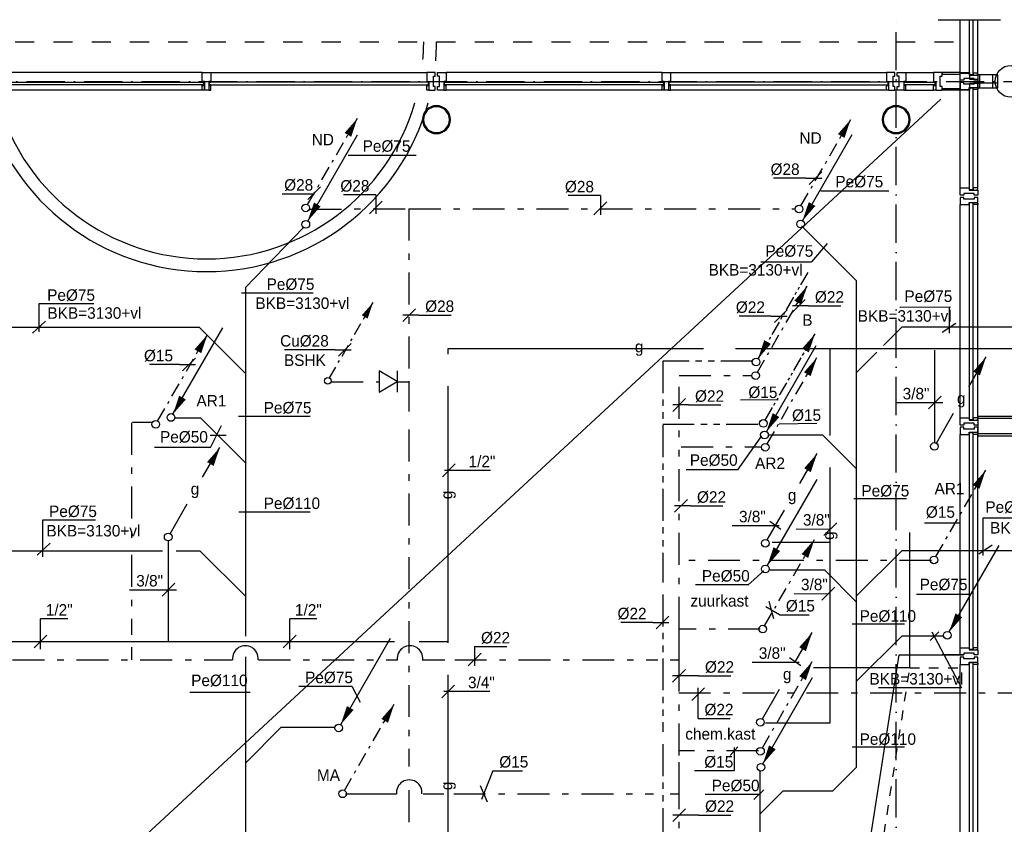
# Model space of a CAD drawing. Extents: x -39327 to 109237, y 358172 to 442272.
# Tile 6 of 96: x -16689 to -1267, y 384337 to 396937. Entities that reach past the tile are written whole.
import ezdxf
from ezdxf.enums import TextEntityAlignment as Align

# ---------------------------------------------------------------- set-up
doc = ezdxf.new("R2010")
doc.units = 0
doc.header["$LTSCALE"] = 100
for name, pattern in [('2322109', [10, 5, -2, 1, -2]), ('2322110', [10, 5, -1, 1, -1, 1, -1]), ('2322121', [2000, 1000, 1000]), ('2322134', [45, 40, -5]), ('DASHDOT', [9, 6, -1.5, 0, -1.5]), ('DASHED', [3, 1.5, -1.5]), ('HIDDEN', [2, 1, -1])]:
    doc.linetypes.add(name, pattern=pattern)
doc.layers.get('0').update_dxf_attribs({"linetype": 'CONTINUOUS'})
for name, color, linetype in [('AL$1----_ALGEMEEN', 7, 'CONTINUOUS'), ('AL$1----_MAATVOERING', 7, 'CONTINUOUS'), ('AL$7----_STRAMIEN', 1, 'DASHDOT'), ('AL21----_BUITENWAND', 4, 'CONTINUOUS'), ('AL22----_BINNENWAND', 7, 'CONTINUOUS'), ('AL23----_VLOEREN', 4, 'CONTINUOUS'), ('AL28----_KONSTRUKTIE', 3, 'CONTINUOUS'), ('AL31----_BUITENKOZ', 7, 'CONTINUOUS'), ('AL32----_BINNENKOZ', 7, 'CONTINUOUS'), ('AL34----_BALUSTRADES', 4, 'DASHED'), ('ALXAX---_TEGELWERK', 1, 'CONTINUOUS'), ('ALXOU---_GLAS', 7, 'CONTINUOUS'), ('BL$2----', 7, 'CONTINUOUS'), ('BOUW', 8, 'CONTINUOUS'), ('WL524---', 4, 'CONTINUOUS'), ('WL531---', 4, 'CONTINUOUS'), ('WL532---', 1, 'CONTINUOUS'), ('WL541---', 4, 'CONTINUOUS'), ('WL570---', 3, 'CONTINUOUS'), ('WM531---', 1, 'CONTINUOUS'), ('WM541---', 1, 'CONTINUOUS'), ('WM561---', 1, 'CONTINUOUS'), ('WM570---', 1, 'CONTINUOUS')]:
    doc.layers.add(name, color=color, linetype=linetype)
doc.styles.add('BURO-018', font='BUROFONT.shx', dxfattribs={"height": 180})

# ---------------------------------------------------------------- blocks, each defined once
blk = doc.blocks.new('LDV3121')
at = {"color": 0, "linetype": 'CONTINUOUS'}
blk.add_line((0.25, 0.43), (6.75, 11.69), dxfattribs=at)
blk.add_lwpolyline([(0.25, 0.43, 0, 1, 0), (1.5, 2.6, 1, 1, 0)], format="xyseb", dxfattribs=at)
blk.add_circle((0, 0), 0.5, dxfattribs=at)
blk = doc.blocks.new('LDV1')
at = {"color": 0, "linetype": 'CONTINUOUS'}
for p, q in [((4.5, 7.79), (6.75, 11.69)), ((0.25, 0.43), (2.5, 4.33))]:
    blk.add_line(p, q, dxfattribs=at)
blk.add_lwpolyline([(6.75, 11.69, 0, 1, 0), (5.5, 9.53, 1, 1, 0)], format="xyseb", dxfattribs=at)
blk.add_circle((0, 0), 0.5, dxfattribs=at)
at = {"color": 0, "linetype": 'CONTINUOUS', "style": 'BURO-018'}
blk.add_attdef('LD_TEXT1', text='', height=1.8, dxfattribs=at).set_placement((3.5, 6.06), align=Align.MIDDLE)
blk = doc.blocks.new('LDV1109')
at = {"color": 0, "linetype": 'CONTINUOUS'}
for p, q in [((5.87, 10.18), (6.75, 11.69)), ((5.31, 9.2), (5.5, 9.53)), ((4, 6.93), (4.94, 8.55)), ((2.12, 3.68), (3.06, 5.3)), ((3.44, 5.95), (3.62, 6.28)), ((1.56, 2.71), (1.75, 3.03)), ((0.25, 0.43), (1.19, 2.06))]:
    blk.add_line(p, q, dxfattribs=at)
blk.add_lwpolyline([(6.75, 11.69, 0, 1, 0), (5.5, 9.53, 1, 1, 0)], format="xyseb", dxfattribs=at)
blk.add_circle((0, 0), 0.5, dxfattribs=at)
blk = doc.blocks.new('*U231', base_point=(43920, 418368))
at = {"color": 0, "linetype": 'CONTINUOUS'}
for p, q in [((44020, 418468), (43820, 418268)), ((43770, 418368), (42976, 418368)), ((43770, 418368), (44020, 418368))]:
    blk.add_line(p, q, dxfattribs=at)
at = {"color": 0, "linetype": 'CONTINUOUS', "style": 'BURO-018'}
blk.add_text('Cu%%C28', height=180, dxfattribs=at).set_placement((43670, 418418), align=Align.RIGHT)
blk = doc.blocks.new('*U172', base_point=(43517, 60792))
at = {"color": 0, "linetype": 'CONTINUOUS'}
for p, q in [((43517, 60992), (43517, 60692)), ((43517, 60992), (44021, 60992)), ((43617, 60892), (43417, 60692))]:
    blk.add_line(p, q, dxfattribs=at)
at = {"color": 0, "linetype": 'CONTINUOUS', "style": 'BURO-018'}
blk.add_text('%%C22', height=180, dxfattribs=at).set_placement((43617, 61042))
blk = doc.blocks.new('*U165', base_point=(46504, 62627))
at = {"color": 0, "linetype": 'CONTINUOUS'}
for p, q in [((46504, 62827), (45998, 62827)), ((46504, 62827), (46504, 62527)), ((46604, 62727), (46404, 62527))]:
    blk.add_line(p, q, dxfattribs=at)
at = {"color": 0, "linetype": 'CONTINUOUS', "style": 'BURO-018'}
blk.add_text('%%C28', height=180, dxfattribs=at).set_placement((46404, 62877), align=Align.RIGHT)
blk = doc.blocks.new('*U171', base_point=(40204, 57354))
at = {"color": 0, "linetype": 'CONTINUOUS'}
for p, q in [((40304, 57454), (40104, 57254)), ((40054, 57354), (39588, 57354)), ((40054, 57354), (40304, 57354))]:
    blk.add_line(p, q, dxfattribs=at)
at = {"color": 0, "linetype": 'CONTINUOUS', "style": 'BURO-018'}
blk.add_text('%%C15', height=180, dxfattribs=at).set_placement((39954, 57404), align=Align.RIGHT)
blk = doc.blocks.new('*U176', base_point=(46298, 58536))
at = {"color": 0, "linetype": 'CONTINUOUS'}
for p, q in [((46398, 58636), (46198, 58436)), ((46604, 58536), (46198, 58536)), ((46604, 58536), (47108, 58536))]:
    blk.add_line(p, q, dxfattribs=at)
at = {"color": 0, "linetype": 'CONTINUOUS', "style": 'BURO-018'}
blk.add_text('%%C22', height=180, dxfattribs=at).set_placement((46704, 58586))
blk = doc.blocks.new('*U173', base_point=(46298, 60485))
at = {"color": 0, "linetype": 'CONTINUOUS'}
for p, q in [((46398, 60585), (46198, 60385)), ((46448, 60485), (46198, 60485)), ((46448, 60485), (46952, 60485))]:
    blk.add_line(p, q, dxfattribs=at)
at = {"color": 0, "linetype": 'CONTINUOUS', "style": 'BURO-018'}
blk.add_text('%%C22', height=180, dxfattribs=at).set_placement((46548, 60535))
blk = doc.blocks.new('*U167', base_point=(46298, 60002))
at = {"color": 0, "linetype": 'CONTINUOUS'}
for p, q in [((46398, 60102), (46198, 59902)), ((46448, 60002), (46198, 60002)), ((46448, 60002), (46952, 60002))]:
    blk.add_line(p, q, dxfattribs=at)
at = {"color": 0, "linetype": 'CONTINUOUS', "style": 'BURO-018'}
blk.add_text('%%C22', height=180, dxfattribs=at).set_placement((46548, 60052))
blk = doc.blocks.new('*U177', base_point=(44500, 57458))
at = {"color": 0, "linetype": 'CONTINUOUS'}
for p, q in [((44644, 57817), (44463, 57365)), ((44644, 57817), (45110, 57817)), ((44445, 57588), (44556, 57328))]:
    blk.add_line(p, q, dxfattribs=at)
at = {"color": 0, "linetype": 'CONTINUOUS', "style": 'BURO-018'}
blk.add_text('%%C15', height=180, dxfattribs=at).set_placement((44744, 57867))
blk = doc.blocks.new('*U162', base_point=(44183, 56918))
at = {"color": 0, "linetype": 'CONTINUOUS'}
for p, q in [((44283, 57018), (44083, 56818)), ((44333, 56918), (44083, 56918)), ((44333, 56918), (44839, 56918))]:
    blk.add_line(p, q, dxfattribs=at)
at = {"color": 0, "linetype": 'CONTINUOUS', "style": 'BURO-018'}
blk.add_text('%%C28', height=180, dxfattribs=at).set_placement((44433, 56968))
blk = doc.blocks.new('*U174', base_point=(47483, 61722))
at = {"color": 0, "linetype": 'CONTINUOUS'}
for p, q in [((47333, 61722), (46830, 61722)), ((47333, 61722), (47583, 61722)), ((47583, 61822), (47383, 61622))]:
    blk.add_line(p, q, dxfattribs=at)
at = {"color": 0, "linetype": 'CONTINUOUS', "style": 'BURO-018'}
blk.add_text('%%C22', height=180, dxfattribs=at).set_placement((47233, 61772), align=Align.RIGHT)
blk = doc.blocks.new('*U175', base_point=(47476, 58681))
at = {"color": 0, "linetype": 'CONTINUOUS'}
for p, q in [((47513, 58545), (47440, 58818)), ((47602, 58609), (47390, 58731)), ((47602, 58609), (48069, 58609))]:
    blk.add_line(p, q, dxfattribs=at)
at = {"color": 0, "linetype": 'CONTINUOUS', "style": 'BURO-018'}
blk.add_text('%%C15', height=180, dxfattribs=at).set_placement((47702, 58659))
blk = doc.blocks.new('*U164', base_point=(47583, 63231))
at = {"color": 0, "linetype": 'CONTINUOUS'}
for p, q in [((47433, 63231), (46926, 63231)), ((47433, 63231), (47683, 63231)), ((47683, 63331), (47483, 63131))]:
    blk.add_line(p, q, dxfattribs=at)
at = {"color": 0, "linetype": 'CONTINUOUS', "style": 'BURO-018'}
blk.add_text('%%C28', height=180, dxfattribs=at).set_placement((47333, 63281), align=Align.RIGHT)
blk = doc.blocks.new('LDV3110')
at = {"color": 0, "linetype": 'CONTINUOUS'}
for p, q in [((6.75, 11.69), (5.81, 10.07)), ((5.25, 9.09), (5.06, 8.77)), ((5.63, 9.74), (5.44, 9.42)), ((4.88, 8.44), (3.94, 6.82)), ((3.75, 6.5), (3.56, 6.17)), ((3, 5.2), (2.06, 3.57)), ((3.38, 5.85), (3.19, 5.52)), ((1.5, 2.6), (1.31, 2.27)), ((1.88, 3.25), (1.69, 2.92)), ((1.13, 1.95), (0.25, 0.43))]:
    blk.add_line(p, q, dxfattribs=at)
blk.add_lwpolyline([(0.25, 0.43, 0, 1, 0), (1.5, 2.6, 1, 1, 0)], format="xyseb", dxfattribs=at)
blk.add_circle((0, 0), 0.5, dxfattribs=at)
blk = doc.blocks.new('3048311')
at = {"color": 0, "linetype": 'CONTINUOUS'}
for p, q in [((-2.5, 1.5), (0, 0)), ((-2.5, -1.5), (-2.5, 1.5)), ((0, -1.5), (0, 1.5)), ((0, 0), (-2.5, -1.5))]:
    blk.add_line(p, q, dxfattribs=at)
at = {"color": 0, "linetype": 'CONTINUOUS', "style": 'BURO-018', "flags": 1}
blk.add_attdef('CV_MATCODE', (0, 0), '', height=1.8, dxfattribs=at)
blk = doc.blocks.new('*U166', base_point=(46518, 59468))
at = {"color": 0, "linetype": 'CONTINUOUS'}
for p, q in [((46618, 59568), (46418, 59368)), ((46518, 59088), (46518, 59568)), ((46518, 59088), (47022, 59088))]:
    blk.add_line(p, q, dxfattribs=at)
at = {"color": 0, "linetype": 'CONTINUOUS', "style": 'BURO-018'}
blk.add_text('%%C22', height=180, dxfattribs=at).set_placement((46618, 59138))
blk = doc.blocks.new('LDV1110')
at = {"color": 0, "linetype": 'CONTINUOUS'}
for p, q in [((5.87, 10.18), (6.75, 11.69)), ((5.12, 8.88), (5.31, 9.2)), ((5.5, 9.53), (5.69, 9.85)), ((4, 6.93), (4.94, 8.55)), ((3.62, 6.28), (3.81, 6.6)), ((2.12, 3.68), (3.06, 5.3)), ((3.25, 5.63), (3.44, 5.95)), ((1.37, 2.38), (1.56, 2.71)), ((1.75, 3.03), (1.94, 3.36)), ((0.25, 0.43), (1.19, 2.06))]:
    blk.add_line(p, q, dxfattribs=at)
blk.add_lwpolyline([(6.75, 11.69, 0, 1, 0), (5.5, 9.53, 1, 1, 0)], format="xyseb", dxfattribs=at)
blk.add_circle((0, 0), 0.5, dxfattribs=at)
blk = doc.blocks.new('2322134-4')
at = {"layer": 'WM541---', "color": 0, "style": 'BURO-018'}
blk.add_text('g', height=180, dxfattribs=at).set_placement((-6986, 391791), align=Align.MIDDLE)
for p in [(-9976, 389495), (-3996, 388858), (-9976, 384939)]:
    blk.add_text('g', height=180, rotation=90, dxfattribs=at).set_placement(p, align=Align.MIDDLE)

msp = doc.modelspace()

# ---------------------------------------------------------------- linework, layer by layer
at = {"color": 0, "linetype": 'CONTINUOUS'}
msp.add_line((-12559.4, 394210.5), (-12559.4, 394210.5), dxfattribs=at)
at = {"color": 1, "linetype": 'CONTINUOUS'}
for p, q in [((-4041.5, 393434.2), (-4289, 393148)), ((-5079.6, 393144.7), (-4289, 393148)), ((-12092.3, 392656.5), (-13214.1, 392656.5)), ((-15529.1, 392485.3), (-16390.1, 392485.3)), ((-2902.7, 392436.6), (-2112.1, 392440)), ((-2125, 392029.7), (-2125, 392438.9)), ((-16487.7, 392026.4), (-16283.6, 392218.4)), ((-2238, 392043.8), (-2026.2, 392184.9)), ((-12138.4, 390721.5), (-13260.2, 390721.5)), ((-13701.4, 390239.9), (-14578.8, 390239.9)), ((-5441.6, 389887.2), (-6250.7, 389887.2)), ((-3623.6, 389438.2), (-2800.8, 389438.1)), ((-15499.3, 389098.9), (-16331.7, 389098.9)), ((-12137.4, 389224.7), (-13259.2, 389224.7)), ((-1595.8, 389134.8), (-730, 389138.5)), ((-1595.8, 388547.8), (-1595.8, 389134.8)), ((-16417.3, 388550.1), (-16213.3, 388742.1)), ((-1667.2, 388571.5), (-1455.4, 388712.7)), ((-5274.1, 388088.4), (-6104.5, 388088.4)), ((-2641.2, 387943.4), (-1818.4, 387943.2)), ((-3651.8, 387476.7), (-2829, 387476.5)), ((-11488.9, 386497.7), (-12319.3, 386497.7)), ((-13080.4, 386400.7), (-14024.7, 386400.7)), ((-3651.8, 385549), (-2829, 385548.8)), ((-5094, 384805.7), (-5950.4, 384805.7))]:
    msp.add_line(p, q, dxfattribs=at)
at = {"layer": 'AL$1----_ALGEMEEN', "color": 8}
for radius, start, end in [(3400, 355.27617, 360), (3600, 355.27617, 360), (3600, 195.43296, 344.56767), (3400, 196.36551, 343.63513)]:
    msp.add_arc((-13761.5, 396592.2), radius, start, end, dxfattribs=at)
at = {"layer": 'AL$1----_MAATVOERING', "color": 8}
for q in [(-2747.5, 388904.5), (-4253.6, 386790.2)]:
    msp.add_line((-2747.5, 386790.2), q, dxfattribs=at)
at = {"layer": 'AL$7----_STRAMIEN', "color": 1}
for p, q in [((-2961.5, 362841), (-2961.5, 396904.6)), ((-34584, 395972.2), (14432.5, 395972.2))]:
    msp.add_line(p, q, dxfattribs=at)
at = {"layer": 'AL21----_BUITENWAND', "color": 8, "linetype": 'HIDDEN', "ltscale": 3}
msp.add_line((-32961.5, 396592.2), (-1961.5, 396592.2), dxfattribs=at)
at = {"layer": 'AL21----_BUITENWAND', "color": 8}
msp.add_line((-1959.5, 386990.2), (-2241.5, 386990.2), dxfattribs=at)
at = {"layer": 'AL22----_BINNENWAND', "color": 8, "linetype": 'CONTINUOUS'}
for p, q in [((-1367.3, 396072.2), (-1681.5, 396072.2)), ((-1681.5, 396072.2), (-1681.5, 395872.2)), ((-1367.3, 395872.2), (-1367.3, 396072.2)), ((-1681.5, 395872.2), (-1367.3, 395872.2)), ((14432.5, 390692.2), (-1681.5, 390692.2)), ((14432.5, 390452.2), (-1681.5, 390452.2))]:
    msp.add_line(p, q, dxfattribs=at)
at = {"layer": 'AL22----_BINNENWAND', "color": 8}
for p, q in [((14432.5, 390722.2), (-1681.5, 390722.2)), ((-1681.5, 390722.2), (-1681.5, 390422.2)), ((-1681.5, 390422.2), (14432.5, 390422.2))]:
    msp.add_line(p, q, dxfattribs=at)
at = {"layer": 'AL23----_VLOEREN', "color": 8}
for p, q in [((-30032.1, 369997.2), (-2261.5, 395692.2)), ((-5126.9, 372760.6), (-2916.6, 386990.2)), ((-2916.6, 386990.2), (-1908.5, 386990.2))]:
    msp.add_line(p, q, dxfattribs=at)
at = {"layer": 'AL28----_KONSTRUKTIE', "color": 8}
msp.add_circle((-1161.5, 395972.2), 250, dxfattribs=at)
for centre, radius, start, end in [((-10161.5, 395372.2), 219.1, 0, 180), ((-10161.5, 395372.2), 203.1, 0, 180), ((-2961.5, 395372.2), 219.1, 0, 180), ((-2961.5, 395372.2), 203.1, 0, 180), ((-10161.5, 395372.2), 219.1, 180, 0), ((-10161.5, 395372.2), 203.1, 180, 0), ((-2961.5, 395372.2), 219.1, 180, 0), ((-2961.5, 395372.2), 203.1, 180, 0)]:
    msp.add_arc(centre, radius, start, end, dxfattribs=at)
at = {"layer": 'AL31----_BUITENKOZ', "color": 8}
for p, q in [((-1959.5, 396102.2), (-1959.5, 396937.4)), ((-1681.5, 396102.2), (-1681.5, 396937.4)), ((-13694.5, 396111), (-10313.5, 396111)), ((-10313.5, 396111), (-10313.5, 395967)), ((-10179.5, 396111), (-10313.5, 396111)), ((-10207.5, 396052), (-10179.5, 396052)), ((-10207.5, 395892), (-10207.5, 396052)), ((-10179.5, 396052), (-10179.5, 396111)), ((-10143.5, 396111), (-10009.5, 396111)), ((-10143.5, 396052), (-10143.5, 396111)), ((-10115.5, 396052), (-10143.5, 396052)), ((-10115.5, 395892), (-10115.5, 396052)), ((-6628.5, 396111), (-10009.5, 396111)), ((-10009.5, 396111), (-10009.5, 395967)), ((-6628.5, 396111), (-6494.5, 396111)), ((-6628.5, 395967), (-6628.5, 396111)), ((-6494.5, 396111), (-3113.5, 396111)), ((-6494.5, 396111), (-6494.5, 395967)), ((-3113.5, 396111), (-3113.5, 395967)), ((-2979.5, 396111), (-3113.5, 396111)), ((-3007.5, 396052), (-2979.5, 396052)), ((-3007.5, 395892), (-3007.5, 396052)), ((-2979.5, 396052), (-2979.5, 396111)), ((-2943.5, 396111), (-2809.5, 396111)), ((-2943.5, 396052), (-2943.5, 396111)), ((-2915.5, 396052), (-2943.5, 396052)), ((-2915.5, 395892), (-2915.5, 396052)), ((-2809.5, 396111), (-2809.5, 395967)), ((-2809.5, 396111), (-2375.5, 396111)), ((-2375.5, 396111), (-2375.5, 395967)), ((-2241.5, 396111), (-2375.5, 396111)), ((-2269.5, 396052), (-2241.5, 396052)), ((-2269.5, 395892), (-2269.5, 396052)), ((-1959.5, 396112.2), (-2241.5, 396112.2)), ((-2241.5, 396112.2), (-2241.5, 396082.2)), ((-2241.5, 396052), (-2241.5, 396111)), ((-2241.5, 396082.2), (-1959.5, 396082.2)), ((-1959.5, 396082.2), (-1959.5, 396112.2)), ((-10313.5, 395967), (-10279.5, 395967)), ((-10313.5, 395967), (-10279.5, 395967)), ((-10313.5, 395959), (-10313.5, 395967)), ((-10287.5, 395959), (-10313.5, 395959)), ((-10313.5, 395917), (-10287.5, 395917)), ((-10313.5, 395909), (-10313.5, 395917)), ((-10279.5, 395909), (-10313.5, 395909)), ((-10313.5, 395909), (-10279.5, 395909)), ((-10313.5, 395833), (-10313.5, 395909)), ((-10287.5, 395917), (-10287.5, 395959)), ((-10279.5, 395967), (-10279.5, 395833)), ((-10279.5, 395967), (-10279.5, 395909)), ((-10279.5, 395909), (-10279.5, 395833)), ((-10179.5, 395892), (-10207.5, 395892)), ((-10179.5, 395833), (-10179.5, 395892)), ((-10143.5, 395892), (-10115.5, 395892)), ((-10143.5, 395833), (-10143.5, 395892)), ((-10043.5, 395967), (-10043.5, 395909)), ((-10009.5, 395967), (-10043.5, 395967)), ((-10043.5, 395967), (-10043.5, 395833)), ((-10009.5, 395967), (-10043.5, 395967)), ((-10043.5, 395909), (-10009.5, 395909)), ((-10009.5, 395909), (-10043.5, 395909)), ((-10043.5, 395909), (-10043.5, 395833)), ((-10035.5, 395959), (-10009.5, 395959)), ((-10035.5, 395917), (-10035.5, 395959)), ((-10009.5, 395917), (-10035.5, 395917)), ((-10009.5, 395959), (-10009.5, 395967)), ((-10009.5, 395909), (-10009.5, 395917)), ((-10009.5, 395833), (-10009.5, 395909)), ((-6628.5, 395967), (-6594.5, 395967)), ((-6628.5, 395959), (-6628.5, 395967)), ((-6594.5, 395967), (-6628.5, 395967)), ((-6602.5, 395959), (-6628.5, 395959)), ((-6628.5, 395917), (-6602.5, 395917)), ((-6628.5, 395909), (-6628.5, 395917)), ((-6628.5, 395909), (-6594.5, 395909)), ((-6628.5, 395833), (-6628.5, 395909)), ((-6594.5, 395909), (-6628.5, 395909)), ((-6602.5, 395917), (-6602.5, 395959)), ((-6594.5, 395967), (-6594.5, 395909)), ((-6594.5, 395833), (-6594.5, 395967)), ((-6594.5, 395909), (-6594.5, 395833)), ((-6528.5, 395967), (-6528.5, 395833)), ((-6494.5, 395967), (-6528.5, 395967)), ((-6528.5, 395967), (-6528.5, 395909)), ((-6494.5, 395967), (-6528.5, 395967)), ((-6494.5, 395909), (-6528.5, 395909)), ((-6528.5, 395909), (-6528.5, 395833)), ((-6528.5, 395909), (-6494.5, 395909)), ((-6520.5, 395959), (-6494.5, 395959)), ((-6520.5, 395917), (-6520.5, 395959)), ((-6494.5, 395917), (-6520.5, 395917)), ((-6494.5, 395959), (-6494.5, 395967)), ((-6494.5, 395909), (-6494.5, 395917)), ((-6494.5, 395833), (-6494.5, 395909)), ((-3113.5, 395967), (-3079.5, 395967)), ((-3113.5, 395967), (-3079.5, 395967)), ((-3113.5, 395959), (-3113.5, 395967)), ((-3087.5, 395959), (-3113.5, 395959)), ((-3113.5, 395917), (-3087.5, 395917)), ((-3113.5, 395909), (-3113.5, 395917)), ((-3079.5, 395909), (-3113.5, 395909)), ((-3113.5, 395909), (-3079.5, 395909)), ((-3113.5, 395833), (-3113.5, 395909)), ((-3087.5, 395917), (-3087.5, 395959)), ((-3079.5, 395967), (-3079.5, 395833)), ((-3079.5, 395967), (-3079.5, 395909)), ((-3079.5, 395909), (-3079.5, 395833)), ((-2979.5, 395892), (-3007.5, 395892)), ((-2979.5, 395833), (-2979.5, 395892)), ((-2943.5, 395892), (-2915.5, 395892)), ((-2943.5, 395833), (-2943.5, 395892)), ((-2843.5, 395967), (-2843.5, 395833)), ((-2809.5, 395967), (-2843.5, 395967)), ((-2843.5, 395967), (-2843.5, 395909)), ((-2809.5, 395967), (-2843.5, 395967)), ((-2843.5, 395909), (-2809.5, 395909)), ((-2809.5, 395909), (-2843.5, 395909)), ((-2843.5, 395909), (-2843.5, 395833)), ((-2835.5, 395959), (-2809.5, 395959)), ((-2835.5, 395917), (-2835.5, 395959)), ((-2809.5, 395917), (-2835.5, 395917)), ((-2809.5, 395959), (-2809.5, 395967)), ((-2809.5, 395909), (-2809.5, 395917)), ((-2809.5, 395833), (-2809.5, 395909)), ((-2375.5, 395967), (-2341.5, 395967)), ((-2375.5, 395967), (-2341.5, 395967)), ((-2375.5, 395959), (-2375.5, 395967)), ((-2349.5, 395959), (-2375.5, 395959)), ((-2375.5, 395917), (-2349.5, 395917)), ((-2375.5, 395909), (-2375.5, 395917)), ((-2341.5, 395909), (-2375.5, 395909)), ((-2375.5, 395909), (-2341.5, 395909)), ((-2375.5, 395833), (-2375.5, 395909)), ((-2349.5, 395917), (-2349.5, 395959)), ((-2341.5, 395967), (-2341.5, 395833)), ((-2341.5, 395967), (-2341.5, 395909)), ((-2341.5, 395909), (-2341.5, 395833)), ((-2241.5, 395892), (-2269.5, 395892)), ((-2241.5, 395833), (-2241.5, 395892)), ((-10279.5, 395833), (-10313.5, 395833)), ((-10279.5, 395833), (-10179.5, 395833)), ((-10043.5, 395833), (-10143.5, 395833)), ((-10043.5, 395833), (-10009.5, 395833)), ((-6628.5, 395833), (-10009.5, 395833)), ((-6594.5, 395833), (-6628.5, 395833)), ((-6528.5, 395833), (-6594.5, 395833)), ((-6528.5, 395833), (-6494.5, 395833)), ((-3113.5, 395833), (-6494.5, 395833)), ((-3079.5, 395833), (-3113.5, 395833)), ((-3079.5, 395833), (-2979.5, 395833)), ((-2843.5, 395833), (-2943.5, 395833)), ((-2843.5, 395833), (-2809.5, 395833)), ((-2809.5, 395833), (-2375.5, 395833)), ((-2341.5, 395833), (-2375.5, 395833)), ((-2341.5, 395833), (-2241.5, 395833)), ((-2241.5, 395861.7), (-1959.5, 395861.7)), ((-2241.5, 395831.7), (-2241.5, 395861.7)), ((-1959.5, 395831.7), (-2241.5, 395831.7)), ((-1959.5, 395861.7), (-1959.5, 395831.7)), ((-1959.5, 394302.2), (-1959.5, 395842.2)), ((-1681.5, 394302.2), (-1681.5, 395842.2)), ((-1959.5, 390702.2), (-1959.5, 394042.2)), ((-1681.5, 390702.2), (-1681.5, 394042.2))]:
    msp.add_line(p, q, dxfattribs=at)
at = {"layer": 'AL31----_BUITENKOZ', "color": 8, "linetype": 'CONTINUOUS'}
for p, q in [((-1959.5, 396102.2), (-1945.5, 396102.2)), ((-1959.5, 396028.1), (-1959.5, 396102.2)), ((-1945.5, 396102.2), (-1937.5, 396102.2)), ((-1937.5, 396102.2), (-1921.5, 396102.2)), ((-1921.5, 396102.2), (-1815.5, 396102.2)), ((-1815.5, 396102.2), (-1815.5, 396068.2)), ((-1815.5, 396068.2), (-1681.5, 396068.2)), ((-1755.5, 396102.2), (-1755.5, 396068.2)), ((-1681.5, 396102.2), (-1755.5, 396102.2)), ((-1755.5, 396068.2), (-1691.5, 396068.2)), ((-1691.5, 396078.2), (-1681.5, 396078.2)), ((-1691.5, 396068.2), (-1691.5, 396078.2)), ((-1681.5, 396078.2), (-1681.5, 396102.2)), ((-1681.5, 396068.2), (-1681.5, 395990.2)), ((-1959.5, 395990.2), (-1959.5, 396028.1)), ((-1947.5, 395990.2), (-1959.5, 395990.2)), ((-1959.5, 395954.2), (-1959.5, 395916.4)), ((-1947.5, 395954.2), (-1959.5, 395954.2)), ((-1959.5, 395916.4), (-1959.5, 395842.2)), ((-1920.5, 395990.2), (-1947.5, 395990.2)), ((-1919.5, 395954.2), (-1947.5, 395954.2)), ((-1920.5, 395990.2), (-1920.5, 395990.2)), ((-1901.5, 395990.2), (-1920.5, 395990.2)), ((-1919.5, 395954.2), (-1919.5, 395954.2)), ((-1901.5, 395954.2), (-1919.5, 395954.2)), ((-1901.5, 396018.2), (-1901.5, 395990.2)), ((-1741.5, 396018.2), (-1901.5, 396018.2)), ((-1901.5, 395926.2), (-1901.5, 395954.2)), ((-1741.5, 395926.2), (-1901.5, 395926.2)), ((-1741.5, 395990.2), (-1741.5, 396018.2)), ((-1721.5, 395990.2), (-1741.5, 395990.2)), ((-1741.5, 395954.2), (-1741.5, 395926.2)), ((-1721.5, 395954.2), (-1741.5, 395954.2)), ((-1721.5, 395990.2), (-1721.5, 395990.2)), ((-1693.5, 395990.2), (-1721.5, 395990.2)), ((-1721.5, 395954.2), (-1721.5, 395954.2)), ((-1693.5, 395954.2), (-1721.5, 395954.2)), ((-1681.5, 395990.2), (-1693.5, 395990.2)), ((-1681.5, 395954.2), (-1693.5, 395954.2)), ((-1681.5, 395876.2), (-1681.5, 395954.2)), ((-1959.5, 395842.2), (-1945.5, 395842.2)), ((-1945.5, 395842.2), (-1937.5, 395842.2)), ((-1937.5, 395842.2), (-1921.5, 395842.2)), ((-1921.5, 395842.2), (-1815.5, 395842.2)), ((-1815.5, 395876.2), (-1681.5, 395876.2)), ((-1815.5, 395842.2), (-1815.5, 395876.2)), ((-1755.5, 395842.2), (-1755.5, 395876.2)), ((-1755.5, 395876.2), (-1691.5, 395876.2)), ((-1681.5, 395842.2), (-1755.5, 395842.2)), ((-1691.5, 395876.2), (-1691.5, 395866.2)), ((-1691.5, 395866.2), (-1681.5, 395866.2)), ((-1681.5, 395866.2), (-1681.5, 395842.2)), ((-1959.5, 394302.2), (-1945.5, 394302.2)), ((-1959.5, 394228.1), (-1959.5, 394302.2)), ((-1959.5, 394190.2), (-1959.5, 394228.1)), ((-1947.5, 394190.2), (-1959.5, 394190.2)), ((-1920.5, 394190.2), (-1947.5, 394190.2)), ((-1945.5, 394302.2), (-1937.5, 394302.2)), ((-1937.5, 394302.2), (-1921.5, 394302.2)), ((-1921.5, 394302.2), (-1815.5, 394302.2)), ((-1920.5, 394190.2), (-1920.5, 394190.2)), ((-1901.5, 394190.2), (-1920.5, 394190.2)), ((-1901.5, 394218.2), (-1901.5, 394190.2)), ((-1741.5, 394218.2), (-1901.5, 394218.2)), ((-1815.5, 394302.2), (-1815.5, 394268.2)), ((-1815.5, 394268.2), (-1681.5, 394268.2)), ((-1755.5, 394302.2), (-1755.5, 394268.2)), ((-1681.5, 394302.2), (-1755.5, 394302.2)), ((-1755.5, 394268.2), (-1691.5, 394268.2)), ((-1741.5, 394190.2), (-1741.5, 394218.2)), ((-1721.5, 394190.2), (-1741.5, 394190.2)), ((-1721.5, 394190.2), (-1721.5, 394190.2)), ((-1693.5, 394190.2), (-1721.5, 394190.2)), ((-1681.5, 394190.2), (-1693.5, 394190.2)), ((-1691.5, 394278.2), (-1681.5, 394278.2)), ((-1691.5, 394268.2), (-1691.5, 394278.2)), ((-1681.5, 394278.2), (-1681.5, 394302.2)), ((-1681.5, 394268.2), (-1681.5, 394190.2)), ((-1959.5, 394154.2), (-1959.5, 394116.4)), ((-1947.5, 394154.2), (-1959.5, 394154.2)), ((-1959.5, 394116.4), (-1959.5, 394042.2)), ((-1959.5, 394042.2), (-1945.5, 394042.2)), ((-1919.5, 394154.2), (-1947.5, 394154.2)), ((-1945.5, 394042.2), (-1937.5, 394042.2)), ((-1937.5, 394042.2), (-1921.5, 394042.2)), ((-1921.5, 394042.2), (-1815.5, 394042.2)), ((-1919.5, 394154.2), (-1919.5, 394154.2)), ((-1901.5, 394154.2), (-1919.5, 394154.2)), ((-1901.5, 394126.2), (-1901.5, 394154.2)), ((-1741.5, 394126.2), (-1901.5, 394126.2)), ((-1815.5, 394076.2), (-1681.5, 394076.2)), ((-1815.5, 394042.2), (-1815.5, 394076.2)), ((-1755.5, 394042.2), (-1755.5, 394076.2)), ((-1755.5, 394076.2), (-1691.5, 394076.2)), ((-1681.5, 394042.2), (-1755.5, 394042.2)), ((-1741.5, 394154.2), (-1741.5, 394126.2)), ((-1721.5, 394154.2), (-1741.5, 394154.2)), ((-1721.5, 394154.2), (-1721.5, 394154.2)), ((-1693.5, 394154.2), (-1721.5, 394154.2)), ((-1681.5, 394154.2), (-1693.5, 394154.2)), ((-1691.5, 394076.2), (-1691.5, 394066.2)), ((-1691.5, 394066.2), (-1681.5, 394066.2)), ((-1681.5, 394076.2), (-1681.5, 394154.2)), ((-1681.5, 394066.2), (-1681.5, 394042.2))]:
    msp.add_line(p, q, dxfattribs=at)
at = {"layer": 'AL31----_BUITENKOZ', "color": 8}
for points in [[(-13828.5, 396111), (-17209.5, 396111)], [(-13828.5, 395833), (-17209.5, 395833)], [(-1959.5, 387102.2), (-1959.5, 390442.2)], [(-1681.5, 387102.2), (-1681.5, 390442.2)], [(-1959.5, 383502.2), (-1959.5, 386842.2)], [(-1681.5, 383502.2), (-1681.5, 386842.2)]]:
    msp.add_lwpolyline(points, dxfattribs=at)
for points in [[(-13694.5, 396111), (-13694.5, 395967), (-13728.5, 395967), (-13728.5, 395833), (-13794.5, 395833), (-13794.5, 395967), (-13828.5, 395967), (-13828.5, 396111)], [(-13828.5, 395909), (-13828.5, 395917), (-13802.5, 395917), (-13802.5, 395959), (-13828.5, 395959), (-13828.5, 395967), (-13794.5, 395967), (-13794.5, 395909)], [(-13794.5, 395909), (-13794.5, 395833), (-13828.5, 395833), (-13828.5, 395909)], [(-13694.5, 395909), (-13694.5, 395917), (-13720.5, 395917), (-13720.5, 395959), (-13694.5, 395959), (-13694.5, 395967), (-13728.5, 395967), (-13728.5, 395909)], [(-13728.5, 395909), (-13728.5, 395833), (-13694.5, 395833), (-13694.5, 395909)]]:
    msp.add_lwpolyline(points, close=True, dxfattribs=at)
at = {"layer": 'AL31----_BUITENKOZ', "color": 8, "linetype": 'CONTINUOUS'}
for points in [[(-1681.5, 390668.2), (-1681.5, 390590.2), (-1693.5, 390590.2), (-1721.5, 390590.2), (-1721.5, 390590.2), (-1740.5, 390590.2), (-1740.5, 390618.2), (-1900.5, 390618.2), (-1900.5, 390590.2), (-1920.5, 390590.2), (-1920.5, 390590.2), (-1947.5, 390590.2), (-1959.5, 390590.2), (-1959.5, 390628.1), (-1959.5, 390702.2), (-1945.5, 390702.2), (-1937.5, 390702.2), (-1921.5, 390702.2), (-1815.5, 390702.2), (-1815.5, 390668.2)], [(-1755.5, 390668.2), (-1691.5, 390668.2), (-1691.5, 390678.2), (-1681.5, 390678.2), (-1681.5, 390702.2), (-1755.5, 390702.2)], [(-1681.5, 390476.2), (-1681.5, 390554.2), (-1693.5, 390554.2), (-1721.5, 390554.2), (-1721.5, 390554.2), (-1741.5, 390554.2), (-1741.5, 390526.2), (-1901.5, 390526.2), (-1901.5, 390554.2), (-1919.5, 390554.2), (-1919.5, 390554.2), (-1947.5, 390554.2), (-1959.5, 390554.2), (-1959.5, 390516.4), (-1959.5, 390442.2), (-1945.5, 390442.2), (-1937.5, 390442.2), (-1921.5, 390442.2), (-1815.5, 390442.2), (-1815.5, 390476.2)], [(-1755.5, 390476.2), (-1691.5, 390476.2), (-1691.5, 390466.2), (-1681.5, 390466.2), (-1681.5, 390442.2), (-1755.5, 390442.2)], [(-1681.5, 387068.2), (-1681.5, 386990.2), (-1693.5, 386990.2), (-1721.5, 386990.2), (-1721.5, 386990.2), (-1740.5, 386990.2), (-1740.5, 387018.2), (-1900.5, 387018.2), (-1900.5, 386990.2), (-1920.5, 386990.2), (-1920.5, 386990.2), (-1947.5, 386990.2), (-1959.5, 386990.2), (-1959.5, 387028.1), (-1959.5, 387102.2), (-1945.5, 387102.2), (-1937.5, 387102.2), (-1921.5, 387102.2), (-1815.5, 387102.2), (-1815.5, 387068.2)], [(-1755.5, 387068.2), (-1691.5, 387068.2), (-1691.5, 387078.2), (-1681.5, 387078.2), (-1681.5, 387102.2), (-1755.5, 387102.2)], [(-1681.5, 386876.2), (-1681.5, 386954.2), (-1693.5, 386954.2), (-1721.5, 386954.2), (-1721.5, 386954.2), (-1741.5, 386954.2), (-1741.5, 386926.2), (-1901.5, 386926.2), (-1901.5, 386954.2), (-1919.5, 386954.2), (-1919.5, 386954.2), (-1947.5, 386954.2), (-1959.5, 386954.2), (-1959.5, 386916.4), (-1959.5, 386842.2), (-1945.5, 386842.2), (-1937.5, 386842.2), (-1921.5, 386842.2), (-1815.5, 386842.2), (-1815.5, 386876.2)], [(-1755.5, 386876.2), (-1691.5, 386876.2), (-1691.5, 386866.2), (-1681.5, 386866.2), (-1681.5, 386842.2), (-1755.5, 386842.2)]]:
    msp.add_lwpolyline(points, close=True, dxfattribs=at)
at = {"layer": 'AL32----_BINNENKOZ', "color": 8}
for p, q in [((-1959.5, 396112.2), (-1811.5, 396112.2)), ((-1959.5, 395834.2), (-1959.5, 396112.2)), ((-1811.5, 396112.2), (-1811.5, 396005.2)), ((-1811.5, 396005.2), (-1681.5, 396005.2)), ((-1811.5, 395939.2), (-1811.5, 395834.2)), ((-1681.5, 395939.2), (-1811.5, 395939.2)), ((-1681.5, 396005.2), (-1681.5, 395939.2)), ((-1681.5, 396005.2), (-1681.5, 395939.2)), ((-1811.5, 395834.2), (-1959.5, 395834.2))]:
    msp.add_line(p, q, dxfattribs=at)
at = {"layer": 'AL34----_BALUSTRADES', "color": 8}
for p, q in [((-4896.4, 372924.6), (-2747.5, 386790.2)), ((-2747.5, 386790.2), (-1909.5, 386790.2))]:
    msp.add_line(p, q, dxfattribs=at)
at = {"layer": 'ALXAX---_TEGELWERK', "color": 8}
for p, q in [((-1649.3, 395872.2), (-1649.3, 396072.2)), ((-1449.3, 395872.2), (-1449.3, 396072.2)), ((-1681.5, 395949.3), (-1367.3, 395949.3))]:
    msp.add_line(p, q, dxfattribs=at)
at = {"layer": 'ALXOU---_GLAS', "color": 8}
for p, q in [((-1811.5, 396072.2), (-1811.5, 396937.4)), ((-1759.5, 396937.4), (-1759.5, 396072.2)), ((-1759.5, 396072.2), (-1811.5, 396072.2)), ((-10287.5, 395959), (-13720.5, 395959)), ((-13720.5, 395959), (-13720.5, 395917)), ((-13720.5, 395917), (-10287.5, 395917)), ((-10287.5, 395917), (-10287.5, 395959)), ((-10035.5, 395959), (-6602.5, 395959)), ((-10035.5, 395917), (-10035.5, 395959)), ((-6602.5, 395917), (-10035.5, 395917)), ((-6602.5, 395959), (-6602.5, 395917)), ((-3087.5, 395959), (-6520.5, 395959)), ((-6520.5, 395959), (-6520.5, 395917)), ((-6520.5, 395917), (-3087.5, 395917)), ((-3087.5, 395917), (-3087.5, 395959)), ((-2835.5, 395959), (-2349.5, 395959)), ((-2835.5, 395917), (-2835.5, 395959)), ((-2349.5, 395917), (-2835.5, 395917)), ((-2349.5, 395959), (-2349.5, 395917)), ((-1811.5, 394272.2), (-1811.5, 395872.2)), ((-1811.5, 395872.2), (-1759.5, 395872.2)), ((-1759.5, 395872.2), (-1759.5, 394272.2)), ((-1759.5, 394272.2), (-1811.5, 394272.2)), ((-1811.5, 390672.2), (-1811.5, 394072.2)), ((-1811.5, 394072.2), (-1759.5, 394072.2)), ((-1759.5, 394072.2), (-1759.5, 390672.2)), ((-1759.5, 390672.2), (-1811.5, 390672.2))]:
    msp.add_line(p, q, dxfattribs=at)
for points in [[(-13802.5, 395959), (-13802.5, 395917), (-17235.5, 395917), (-17235.5, 395959)], [(-1811.5, 390472.2), (-1759.5, 390472.2), (-1759.5, 387072.2), (-1811.5, 387072.2)], [(-1811.5, 386872.2), (-1759.5, 386872.2), (-1759.5, 383472.2), (-1811.5, 383472.2)]]:
    msp.add_lwpolyline(points, close=True, dxfattribs=at)
at = {"layer": 'BL$2----', "color": 1}
for p, q in [((-11545.1, 394813.5), (-10480.1, 394813.5)), ((-4140.3, 394255.9), (-3075.3, 394255.9)), ((-13701.4, 390239.9), (-13528.9, 390584.7)), ((-13706.4, 390432.7), (-13452.9, 390432.7)), ((-5187.8, 384725.6), (-5035.9, 384877.4))]:
    msp.add_line(p, q, dxfattribs=at)
at = {"layer": 'BOUW', "color": 1}
for p, q in [((-5397.1, 390983.6), (-4808.7, 390991.5)), ((-4792.8, 390610.1), (-4204.4, 390618)), ((-2519.2, 389059.9), (-1961.1, 389060.4)), ((-6121.9, 385179.4), (-5500.6, 385180))]:
    msp.add_line(p, q, dxfattribs=at)
at = {"layer": 'WL524---', "linetype": '2322121'}
for p, q in [((-12246.1, 393680.8), (-13153.6, 392741.5)), ((-4443.8, 393708), (-3586.8, 392851)), ((-3586.8, 392851), (-3586.8, 391407.5)), ((-13153.6, 392741.5), (-13153.6, 391407.5)), ((-17763.7, 392120.2), (-13878, 392120.2)), ((-13878, 392120.2), (-13165.4, 391407.5)), ((-2874.2, 392120.2), (-3158, 391836.4)), ((1023.3, 392120.2), (-2874.2, 392120.2)), ((-3265.5, 391728.9), (-3586.8, 391407.5)), ((-13153.6, 391407.5), (-13153.6, 387282.6)), ((-3586.8, 391407.5), (-3586.8, 389908.3)), ((-14267.8, 390701.8), (-13855.7, 390701.8)), ((-13855.7, 390701.8), (-13153.6, 389999.6)), ((-4116.1, 390437.6), (-3586.8, 389908.3)), ((-3586.8, 389908.3), (-3586.8, 387823.6)), ((-17763.7, 388620.2), (-14454.1, 388620.2)), ((-14237.7, 388620.2), (-13866.2, 388620.2)), ((-13866.2, 388620.2), (-13153.6, 387907.5)), ((-2874.2, 388620.2), (-3586.8, 387907.5)), ((1023.3, 388620.2), (-2874.2, 388620.2)), ((-4084.3, 388321), (-3586.8, 387823.6)), ((-3586.8, 387823.6), (-3586.8, 386572.3)), ((-2874.2, 387285), (-3586.8, 386572.3)), ((-2232.1, 387285), (-2874.2, 387285)), ((-13153.6, 386958.2), (-13153.6, 385296.8)), ((-3586.8, 386572.3), (-3586.8, 385227.5)), ((-12599.2, 385851.1), (-13153.6, 385296.8)), ((-11762.5, 385851.1), (-12599.2, 385851.1)), ((-13153.6, 385296.8), (-13153.6, 381453.1)), ((-5095.3, 385180.9), (-5095.3, 381453.1)), ((-3950.9, 384863.5), (-3586.8, 385227.5)), ((-5085.2, 384508.9), (-4730.6, 384863.5))]:
    msp.add_line(p, q, dxfattribs=at)
at = {"layer": 'WL524---'}
for p, q in [((-4956.9, 390437.6), (-4116.1, 390437.6)), ((-4949, 388321), (-4084.3, 388321)), ((-4730.6, 384863.5), (-3950.9, 384863.5))]:
    msp.add_line(p, q, dxfattribs=at)
at = {"layer": 'WL531---', "linetype": '2322109'}
for p, q in [((-12150.5, 393970), (-10593.3, 393977.2)), ((-10593.3, 393977.2), (-4554.6, 393977.2)), ((-10592.3, 393977.2), (-10592.3, 391268.1)), ((-11807.5, 391268.1), (-11048, 391268.1)), ((-10768.5, 391268.1), (-10592.3, 391268.1)), ((-10592.3, 391268.1), (-10592.3, 390803.4)), ((-6361.5, 391367.8), (-5238.4, 391367.8)), ((-6361.5, 390689.5), (-6361.5, 391367.8)), ((-14601.6, 390630.4), (-14923.3, 390630.4)), ((-10592.3, 390518.4), (-10592.3, 385241.3)), ((-6361.5, 390411.4), (-6361.5, 390506.7)), ((-6361.5, 387399.5), (-6361.5, 390411.4)), ((-6329.7, 390249), (-5087.5, 390250.2)), ((-2407.3, 388469), (-6363.9, 388469)), ((-5091.1, 387393.9), (-6361.5, 387393.9)), ((-6361.5, 386914.2), (-6361.5, 387393.9)), ((-18799.7, 386909.1), (-13354, 386913.6)), ((-6361.5, 385415.8), (-6361.5, 386914.2)), ((-6366.9, 386394.7), (8695.1, 386394.7)), ((-5119.3, 385487.6), (-6361.5, 385487.6)), ((-6361.5, 384812.2), (-6361.5, 385393.9)), ((-10592.3, 384869.9), (-10592.3, 383643.5)), ((-10367.1, 384812.2), (-10044.4, 384812.2)), ((-9890.8, 384812.2), (-6761.1, 384812.2)), ((-6501.5, 384812.2), (-6376.3, 384812.2)), ((-6361.5, 382574.3), (-6361.5, 384812.2))]:
    msp.add_line(p, q, dxfattribs=at)
at = {"layer": 'WL531---', "color": 4, "linetype": '2322109'}
for p, q in [((-14937.1, 390624.9), (-14937.1, 388693.3)), ((-14937.1, 388555.1), (-14937.1, 387304.2)), ((-14937.1, 387109.6), (-14937.1, 386913.5)), ((-12949.9, 386914.2), (-10773.6, 386914.2)), ((-10383.4, 386914.2), (-10029.1, 386914.2)), ((-9875.4, 386914.2), (-6694.9, 386914.2)), ((-6500.2, 386914.2), (-6363.1, 386914.2))]:
    msp.add_line(p, q, dxfattribs=at)
at = {"layer": 'WL531---'}
msp.add_line((-11583.6, 384812.2), (-10787.8, 384812.2), dxfattribs=at)
for centre in [(-13154.6, 386934), (-10576.6, 386934), (-10588.4, 384832.5)]:
    msp.add_arc(centre, 200.4, 354.18544, 185.81456, dxfattribs=at)
at = {"layer": 'WL532---', "linetype": '2322110'}
for p, q in [((-5205.3, 391589), (-6617.2, 391589)), ((-6617.2, 391589), (-6617.2, 388126.6)), ((-5122.8, 390596.7), (-6617.2, 390596.7)), ((-6617.2, 387935.4), (-6617.2, 385783.4)), ((-6617.2, 385592.1), (-6617.2, 382513.5))]:
    msp.add_line(p, q, dxfattribs=at)
at = {"layer": 'WL541---', "color": 3, "linetype": '2322134'}
for p, q in [((-9976.2, 391790.6), (-3996.1, 391790.6)), ((-9976.2, 387199.3), (-9976.2, 391790.6)), ((-3996.1, 391790.6), (2420.6, 391790.6)), ((-3996.1, 385925.1), (-3996.1, 391790.6)), ((-2357.1, 390312.2), (-2357.1, 391762.9)), ((-14366, 388772.2), (-14366, 387199.3)), ((-4903.8, 388754.4), (-3996.1, 388754.4)), ((-18073.4, 387199.3), (-14366, 387199.3)), ((-14366, 387199.3), (-10820.3, 387199.3)), ((-10434.6, 387199.3), (-9976.2, 387199.3)), ((-9976.2, 382679.5), (-9976.2, 387199.3)), ((-5007.1, 385925.1), (-3996.1, 385925.1))]:
    msp.add_line(p, q, dxfattribs=at)
at = {"layer": 'WL541---', "color": 1}
for p, q in [((-5441.6, 389887.2), (-5066.6, 390418.2)), ((-4942.1, 389084.4), (-4766.5, 388960.4)), ((-5283.5, 388081.2), (-5035.6, 388308.4)), ((-4632.2, 386946.9), (-4456.6, 386822.9)), ((-5562.6, 385415.5), (-5438.6, 385549.8)), ((-5500.6, 385539.5), (-5500.6, 385180))]:
    msp.add_line(p, q, dxfattribs=at)
at = {"layer": 'WL570---', "color": 1}
for p, q in [((-16390.1, 392485.3), (-16390.1, 392050.5)), ((-16331.7, 389098.9), (-16331.7, 388526.2))]:
    msp.add_line(p, q, dxfattribs=at)
at = {"layer": 'WM531---', "linetype": 'CONTINUOUS'}
for p, q in [((-2254.5, 391041.8), (-2454.5, 390841.8)), ((-2964.8, 390941.8), (-2227.8, 390941.8)), ((-9867.8, 389980.1), (-10067.8, 389780.1)), ((-9315.5, 389880.1), (-10037.1, 389880.1)), ((-5528.7, 389016.3), (-4791.6, 389016.3)), ((-4526.6, 388964.7), (-3991.7, 388960.4)), ((-3891.7, 389060.4), (-4091.7, 388860.4)), ((-14258.9, 388111.4), (-14458.9, 387911.4)), ((-3922.7, 388048.5), (-4122.7, 387848.5)), ((-14969.2, 388011.4), (-14232.2, 388011.4)), ((-4557.6, 387952.7), (-4022.7, 387948.5)), ((-15937.4, 387554.9), (-16362.3, 387554.9)), ((-16362.3, 387082.2), (-16362.3, 387554.9)), ((-12035, 387554.9), (-12459.9, 387554.9)), ((-12459.9, 387082.2), (-12459.9, 387554.9)), ((-16262.3, 387301.1), (-16462.3, 387101.1)), ((-12359.9, 387301.1), (-12559.9, 387101.1)), ((-5218.8, 386878.8), (-4481.7, 386878.8)), ((-9876.8, 386518.5), (-10076.8, 386318.5)), ((-9324.5, 386418.5), (-10046, 386418.5))]:
    msp.add_line(p, q, dxfattribs=at)
at = {"layer": 'WM541---', "color": 1}
for p, q in [((-2427.9, 387214), (-2290.4, 387351.4)), ((-2400.4, 387351.4), (-1939.5, 386476.2)), ((-1939.5, 386476.2), (-3235.5, 386476.2))]:
    msp.add_line(p, q, dxfattribs=at)
at = {"layer": 'WM561---'}
for p, q in [((-12576.2, 394210.5), (-12070, 394210.5)), ((-11975.8, 394322.4), (-12175.8, 394122.4))]:
    msp.add_line(p, q, dxfattribs=at)
at = {"layer": 'WM570---', "color": 1}
msp.add_line((-2302.1, 396937.4), (-1326.8, 396937.4), dxfattribs=at)
at = {"layer": 'WM570---'}
msp.add_line((-11488.9, 386499.1), (-11357.1, 386250.9), dxfattribs=at)

# ---------------------------------------------------------------- block references
at = {"layer": 'WL524---', "color": 2, "xscale": 120, "yscale": 120, "zscale": 120}
for p in [(-12207.8, 393732.4), (-4458.2, 393738.6), (-14319.3, 390708), (-5023.5, 390433.6), (-5009.8, 388335.2), (-2160.2, 387298.2), (-11691.5, 385847.4), (-5080, 385230.9)]:
    msp.add_blockref('LDV3121', p, dxfattribs=at)
at = {"layer": 'WL531---', "color": 2}
for p, xscale, yscale, zscale in [((-12208.7, 393990.6), 120.0000000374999, 120.0000000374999, 120.0000000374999), ((-4482, 393972.7), 120.0000000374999, 120.0000000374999, 120.0000000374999), ((-5163.7, 391364), 120.0000000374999, 120.0000000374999, 120.0000000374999), ((-11862.8, 391282.2), 105, 105, 105), ((-14558.4, 390601), 120.0000000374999, 120.0000000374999, 120.0000000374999), ((-5012, 390242.6), 120.0000000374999, 120.0000000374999, 120.0000000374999), ((-2368.7, 388478.2), 120.0000000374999, 120.0000000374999, 120.0000000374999), ((-5050.9, 387394.8), 120.0000000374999, 120.0000000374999, 120.0000000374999), ((-5086.2, 385482.1), 120.0000000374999, 120.0000000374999, 120.0000000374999), ((-11632.4, 384814.8), 120.0000000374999, 120.0000000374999, 120.0000000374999)]:
    msp.add_blockref('LDV1109', p, dxfattribs=dict(at, xscale=xscale, yscale=yscale, zscale=zscale))
at = {"layer": 'WL531---', "color": 2, "xscale": -112, "yscale": 112, "zscale": 112, "rotation": 180}
msp.add_blockref('3048311', (-10777.3, 391271.9), dxfattribs=at)
at = {"layer": 'WL532---', "color": 2, "xscale": 120, "yscale": 120, "zscale": 120}
for name, p in [('LDV3110', (-5155.3, 391577.6)), ('LDV1110', (-5041.4, 390614.8))]:
    msp.add_blockref(name, p, dxfattribs=at)
at = {"layer": 'WL541---', "color": 2}
ref = msp.add_blockref('LDV1', (-2361.6, 390254.5), dxfattribs=dict(at, xscale=120.0000000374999, yscale=120.0000000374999, zscale=120.0000000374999))
ref.add_attrib('LD_TEXT1', 'g', dxfattribs={"layer": '0', "color": 1, "linetype": 'CONTINUOUS', "height": 180, "style": 'BURO-018'}).set_placement((-1941.6, 390982), align=Align.MIDDLE)
ref = msp.add_blockref('LDV1', (-14363.5, 388836.1), dxfattribs=dict(at, xscale=120.0000000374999, yscale=120.0000000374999, zscale=120.0000000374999))
ref.add_attrib('LD_TEXT1', 'g', dxfattribs={"layer": '0', "color": 1, "linetype": 'CONTINUOUS', "height": 180, "style": 'BURO-018'}).set_placement((-13943.5, 389563.6), align=Align.MIDDLE)
ref = msp.add_blockref('LDV1', (-5010.2, 388738.9), dxfattribs=dict(at, xscale=120.0000000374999, yscale=120.0000000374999, zscale=120.0000000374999))
ref.add_attrib('LD_TEXT1', 'g', dxfattribs={"layer": '0', "color": 1, "linetype": 'CONTINUOUS', "height": 180, "style": 'BURO-018'}).set_placement((-4590.2, 389466.3), align=Align.MIDDLE)
ref = msp.add_blockref('LDV1', (-5087, 385935.9), dxfattribs=dict(at, xscale=120.0000000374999, yscale=120.0000000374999, zscale=120.0000000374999))
ref.add_attrib('LD_TEXT1', 'g', dxfattribs={"layer": '0', "color": 1, "linetype": 'CONTINUOUS', "height": 180, "style": 'BURO-018'}).set_placement((-4667, 386663.4), align=Align.MIDDLE)
at = {"layer": 'WM531---'}
for name, p in [('*U164', (-4223.5, 394455.6)), ('*U165', (-11111.6, 393995)), ('*U165', (-7594.1, 393983.1)), ('*U173', (-4483.8, 392456.3)), ('*U162', (-10588.9, 392310.4)), ('*U174', (-4766.7, 392296.1)), ('*U231', (-11597.9, 391768.1)), ('*U171', (-14037.5, 391537.6)), ('*U173', (-6361.6, 390904)), ('*U167', (-6330.6, 389323)), ('*U174', (-6620.6, 387498.3)), ('*U175', (-4915, 387691.5)), ('*U172', (-9563.1, 386919.5)), ('*U176', (-6361.7, 386661.1)), ('*U166', (-6063.9, 386374)), ('*U177', (-9421.4, 384817.1)), ('*U176', (-6360.5, 384481.6))]:
    msp.add_blockref(name, p, dxfattribs=at)
at = {"layer": 'WM541---', "color": 1}
msp.add_blockref('2322134-4', (0, 0), dxfattribs=at)

# ---------------------------------------------------------------- texts
at = {"color": 1, "linetype": 'CONTINUOUS', "style": 'BURO-018'}
for s, p in [('Pe%%c75', (-11318, 394869.5)), ('Pe%%c75', (-3913.2, 394311.9)), ('Pe%%c75', (-5008.3, 393225.5)), ('Pe%%c75', (-12822.1, 392706.5)), ('Pe%%c75', (-16258.9, 392535.3)), ('Pe%%c75', (-2831.4, 392517.4)), ('Pe%%c75', (-12868.2, 390771.5)), ('Pe%%c50', (-14491.2, 390315.2)), ('Pe%%c50', (-6193.2, 389951.3)), ('Pe%%c75', (-3505.1, 389470.9)), ('Pe%%c110', (-12867.3, 389274.7)), ('Pe%%c75', (-16229.2, 389148.9)), ('Pe%%c75', (-1563.4, 389215.8)), ('Pe%%c50', (-6004, 388138.4)), ('Pe%%c75', (-2593.4, 388004.3)), ('Pe%%c110', (-3533.4, 387509.4)), ('Pe%%c110', (-14003.2, 386501.4)), ('Pe%%c75', (-12218.8, 386547.7)), ('Pe%%c110', (-3533.4, 385581.7)), ('Pe%%c50', (-5849.9, 384855.7))]:
    msp.add_text(s, height=180, dxfattribs=at).set_placement(p)
at = {"layer": 'BOUW', "color": 1, "style": 'BURO-018'}
for s, p in [('ND', (-12115.3, 394969.8)), ('ND', (-4476.4, 394994.8)), ('B', (-4432, 392143.9)), ('%%C15', (-5275.9, 391012.8)), ('AR1', (-13920.3, 390880.7)), ('%%C15', (-4592.1, 390655.2)), ('AR2', (-5171.1, 389900.9)), ('AR1', (-2359.1, 389504.7)), ('%%C15', (-2495.5, 389137.8)), ('zuurkast', (-6183.3, 387746.7)), ('chem.kast', (-6264.2, 385663.3)), ('%%C15', (-5966.6, 385226.9)), ('MA', (-12033.2, 385017.4))]:
    msp.add_text(s, height=180, dxfattribs=at).set_placement(p)
at = {"layer": 'WL532---', "color": 1, "style": 'BURO-018'}
msp.add_text('BSHK', height=180, dxfattribs=at).set_placement((-12550, 391515.9))
at = {"layer": 'WM531---', "linetype": 'CONTINUOUS', "style": 'BURO-018'}
for s, p in [('3/8"', (-2439, 390991.8)), ('1/2"', (-9238.1, 389930.1)), ('3/8"', (-5002.8, 389066.3)), ('3/8"', (-4000.7, 389014.7)), ('3/8"', (-14443.4, 388061.4)), ('3/8"', (-4031.7, 388002.7)), ('1/2"', (-15860, 387604.9)), ('1/2"', (-11957.6, 387604.9)), ('3/8"', (-4692.9, 386928.8)), ('3/4"', (-9247.1, 386468.5))]:
    msp.add_text(s, height=180, dxfattribs=at).set_placement(p, align=Align.RIGHT)
at = {"layer": 'WM541---', "color": 1, "style": 'BURO-018'}
for p in [(-5898.9, 392929.8), (-12997.4, 392407.7), (-16254.7, 392254.1), (-3563.4, 392208), (-16270.1, 388844.8), (-1489.2, 388890.9), (-3379.1, 386525.9)]:
    msp.add_text('BKB=3130+vl', height=180, dxfattribs=at).set_placement(p)
at = {"layer": 'WM561---', "style": 'BURO-018'}
msp.add_text('%%C28', height=180, dxfattribs=at).set_placement((-12547.1, 394260.5))

doc.saveas('drawing.dxf')
